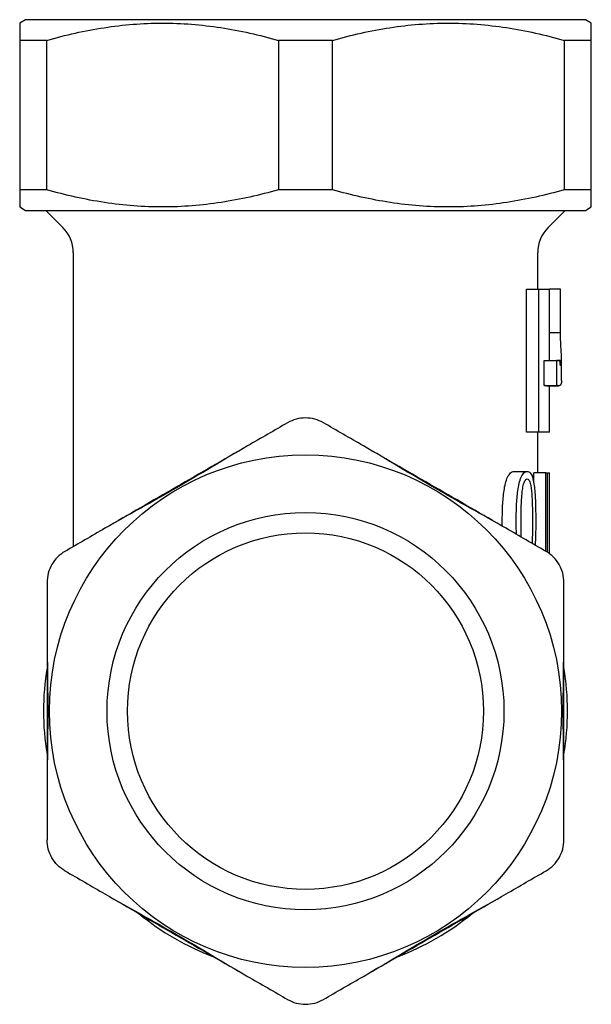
# Model space of a CAD drawing. Header units: millimetres. Extents: x 8 to 293, y 12 to 171.
# Tile 5 of 5: x 269 to 293, y 130 to 171. Entities that reach past the tile are written whole.
import ezdxf

# ---------------------------------------------------------------- set-up
doc = ezdxf.new("R2010")
doc.units = ezdxf.units.MM

msp = doc.modelspace()

# ---------------------------------------------------------------- linework, layer by layer
at = {"color": 7, "linetype": 'Continuous', "lineweight": 30}
for p, q in [((269.25, 171.148), (269, 171.004)), ((292.75, 171.148), (269.25, 171.148)), ((293, 171.004), (292.75, 171.148)), ((270.135, 170.282), (269, 170.282)), ((269, 170.282), (269, 164.014)), ((270.135, 164.014), (270.135, 170.282)), ((282.135, 170.282), (279.865, 170.282)), ((279.865, 170.282), (279.865, 164.014)), ((282.135, 164.014), (282.135, 170.282)), ((293, 170.282), (291.865, 170.282)), ((291.865, 170.282), (291.865, 164.014)), ((293, 164.014), (293, 170.282)), ((270.135, 164.014), (269, 164.014)), ((282.135, 164.014), (279.865, 164.014)), ((293, 164.014), (291.865, 164.014)), ((269, 163.293), (269.25, 163.148)), ((269.25, 163.148), (281, 163.148)), ((270.1, 163.148), (270.811, 162.438)), ((281, 163.148), (292.75, 163.148)), ((291.189, 162.438), (291.9, 163.148)), ((292.75, 163.148), (293, 163.293)), ((271.25, 161.377), (271.25, 149.048)), ((290.75, 159.848), (290.75, 161.377)), ((290.277, 153.848), (290.277, 159.848)), ((290.277, 159.848), (290.801, 159.848)), ((290.801, 153.848), (290.801, 159.848)), ((290.801, 159.848), (291.25, 159.848)), ((291.25, 156.877), (291.25, 159.848)), ((291.702, 159.848), (291.25, 159.848)), ((291.702, 158.025), (291.702, 159.848)), ((291.25, 158.025), (291.702, 158.025)), ((291.024, 155.81), (291.024, 156.848)), ((291.024, 156.848), (291.535, 156.848)), ((291.194, 156.848), (291.697, 156.848)), ((291.535, 156.848), (291.535, 155.81)), ((291.697, 156.754), (291.697, 156.848)), ((291.75, 156.016), (291.75, 156.877)), ((291.024, 155.81), (291.535, 155.81)), ((291.112, 155.793), (291.619, 155.793)), ((291.25, 153.848), (291.25, 155.793)), ((290.801, 153.848), (290.277, 153.848)), ((290.75, 152.148), (290.75, 153.848)), ((291.25, 153.848), (290.801, 153.848)), ((289.755, 152.2), (290.308, 152.2)), ((290.583, 151.723), (290.583, 152.148)), ((291.092, 152.148), (290.583, 152.148)), ((291.092, 148.85), (291.092, 152.148)), ((291.092, 152.148), (291.15, 152.148)), ((291.15, 152.148), (291.15, 148.816)), ((291.15, 152.148), (291.238, 152.148)), ((291.238, 148.755), (291.238, 152.148))]:
    msp.add_line(p, q, dxfattribs=at)
for radius in [10.75, 8.331, 7.475]:
    msp.add_circle((281, 142.148), radius, dxfattribs=at)
for centre, radius, start, end in [((269.75, 161.377), 1.5, 0, 45), ((292.25, 161.377), 1.5, 135, 180), ((281, 142.148), 11, 170.5351, 180), ((281, 142.148), 11, 350.5373, 9.4722), ((281, 142.148), 11, 180, 189.465), ((281, 142.148), 11, 230.5363, 249.4669), ((281, 142.148), 11, 290.537, 309.4693)]:
    msp.add_arc(centre, radius, start, end, dxfattribs=at)
for points, knots in [([(269, 171.004), (269, 171.004), (269, 170.938), (269, 170.69), (269, 170.508), (269, 170.282)], [0, 0, 0, 0, 0.5, 0.5, 1, 1, 1, 1]), ([(270.135, 170.282), (270.934, 170.508), (271.737, 170.689), (273.352, 170.937), (274.164, 171.003), (275.8, 171.005), (276.626, 170.94), (278.257, 170.691), (279.064, 170.509), (279.865, 170.282)], [0, 0, 0, 0, 0.25, 0.25, 0.5, 0.5, 0.75, 0.75, 1, 1, 1, 1]), ([(282.135, 170.282), (282.934, 170.508), (283.737, 170.689), (285.352, 170.937), (286.164, 171.003), (287.8, 171.005), (288.626, 170.94), (290.257, 170.691), (291.064, 170.509), (291.865, 170.282)], [0, 0, 0, 0, 0.25, 0.25, 0.5, 0.5, 0.75, 0.75, 1, 1, 1, 1]), ([(293, 170.282), (293, 170.508), (293, 170.69), (293, 170.938), (293, 171.004), (293, 171.004)], [0, 0, 0, 0, 0.5, 0.5, 1, 1, 1, 1]), ([(269, 164.014), (269, 163.788), (269, 163.607), (269, 163.359), (269, 163.293), (269, 163.293)], [0, 0, 0, 0, 0.5, 0.5, 1, 1, 1, 1]), ([(279.865, 164.014), (279.066, 163.788), (278.263, 163.607), (276.648, 163.36), (275.836, 163.294), (274.2, 163.292), (273.374, 163.357), (271.743, 163.606), (270.936, 163.788), (270.135, 164.014)], [0, 0, 0, 0, 0.25, 0.25, 0.5, 0.5, 0.75, 0.75, 1, 1, 1, 1]), ([(291.865, 164.014), (291.066, 163.788), (290.263, 163.607), (288.648, 163.36), (287.836, 163.294), (286.2, 163.292), (285.374, 163.357), (283.743, 163.606), (282.936, 163.788), (282.135, 164.014)], [0, 0, 0, 0, 0.25, 0.25, 0.5, 0.5, 0.75, 0.75, 1, 1, 1, 1]), ([(293, 163.293), (293, 163.293), (293, 163.359), (293, 163.607), (293, 163.788), (293, 164.014)], [0, 0, 0, 0, 0.5, 0.5, 1, 1, 1, 1]), ([(291.71, 156.636), (291.728, 156.666), (291.74, 156.702), (291.751, 156.824), (291.751, 156.912), (291.742, 157.139), (291.733, 157.28), (291.719, 157.531), (291.715, 157.624), (291.708, 157.82), (291.705, 157.923), (291.702, 158.025)], [0, 0, 0, 0, 0.25, 0.25, 0.5, 0.5, 0.75, 0.75, 0.875, 0.875, 1, 1, 1, 1]), ([(291.25, 156.848), (291.25, 156.854), (291.25, 156.863), (291.25, 156.873), (291.25, 156.877)], [0, 0, 0, 0, 0.61254, 1, 1, 1, 1]), ([(291.71, 156.636), (291.709, 156.634), (291.707, 156.634), (291.706, 156.637), (291.705, 156.639), (291.704, 156.644), (291.703, 156.651), (291.702, 156.658), (291.701, 156.667), (291.7, 156.677), (291.699, 156.687), (291.698, 156.699), (291.698, 156.712), (291.697, 156.725), (291.697, 156.74), (291.697, 156.754)], [0, 0, 0, 0, 0.0000406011, 0.0000406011, 0.0000406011, 0.0000812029, 0.0000812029, 0.0000812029, 0.0001217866, 0.0001217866, 0.0001217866, 0.0001622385, 0.0001622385, 0.0001622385, 0.0002054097, 0.0002054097, 0.0002054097, 0.0002054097]), ([(291.112, 155.794), (291.11, 155.794), (291.103, 155.793), (291.09, 155.795), (291.075, 155.797), (291.059, 155.8), (291.042, 155.805), (291.03, 155.808), (291.024, 155.81)], [0, 0, 0, 0, 0.098745, 0.278523, 0.458809, 0.639095, 0.819547, 1, 1, 1, 1]), ([(291.75, 156.016), (291.75, 156.013), (291.75, 156.002), (291.749, 155.986), (291.748, 155.966), (291.747, 155.948), (291.744, 155.931), (291.741, 155.915), (291.738, 155.9), (291.734, 155.886), (291.729, 155.872), (291.724, 155.86), (291.718, 155.849), (291.711, 155.838), (291.703, 155.829), (291.695, 155.82), (291.685, 155.812), (291.674, 155.805), (291.663, 155.801), (291.653, 155.798), (291.644, 155.795), (291.633, 155.794), (291.621, 155.793), (291.608, 155.794), (291.595, 155.795), (291.581, 155.797), (291.566, 155.801), (291.551, 155.805), (291.54, 155.808), (291.535, 155.81)], [0, 0, 0, 0, 0.018233, 0.055269, 0.092307, 0.129343, 0.166448, 0.203556, 0.240662, 0.278426, 0.316192, 0.353955, 0.391794, 0.429635, 0.467474, 0.511395, 0.555316, 0.599289, 0.643263, 0.673308, 0.703358, 0.740362, 0.777366, 0.814401, 0.851436, 0.888562, 0.925688, 0.962844, 1, 1, 1, 1]), ([(281.75, 154.244), (281.638, 154.308), (281.519, 154.358), (281.265, 154.427), (281.133, 154.445), (280.869, 154.445), (280.736, 154.427), (280.484, 154.359), (280.362, 154.308), (280.25, 154.244)], [0, 0, 0, 0, 0.25, 0.25, 0.5, 0.5, 0.75, 0.75, 1, 1, 1, 1]), ([(278.568, 153.273), (278.074, 152.987), (277.581, 152.693), (276.589, 152.104), (276.091, 151.809), (275.089, 151.23), (274.584, 150.946), (273.578, 150.382), (273.076, 150.102), (272.582, 149.817)], [0, 0, 0, 0, 0.25, 0.25, 0.5, 0.5, 0.75, 0.75, 1, 1, 1, 1]), ([(278.568, 153.273), (277.571, 152.697), (276.573, 152.121), (274.577, 150.968), (273.579, 150.392), (272.582, 149.817)], [0, 0, 0, 0, 0.5, 0.5, 1, 1, 1, 1]), ([(289.418, 149.817), (288.924, 150.102), (288.422, 150.382), (287.416, 150.946), (286.912, 151.23), (285.91, 151.808), (285.411, 152.104), (284.42, 152.693), (283.926, 152.987), (283.432, 153.273)], [0, 0, 0, 0, 0.25, 0.25, 0.5, 0.5, 0.75, 0.75, 1, 1, 1, 1]), ([(289.418, 149.817), (288.421, 150.393), (287.423, 150.969), (285.427, 152.121), (284.429, 152.697), (283.432, 153.273)], [0, 0, 0, 0, 0.5, 0.5, 1, 1, 1, 1]), ([(289.262, 150.126), (289.263, 150.341), (289.267, 150.555), (289.287, 150.982), (289.305, 151.192), (289.351, 151.501), (289.37, 151.603), (289.419, 151.794), (289.449, 151.885), (289.522, 152.038), (289.565, 152.102), (289.635, 152.162), (289.659, 152.177), (289.707, 152.196), (289.731, 152.198), (289.755, 152.2)], [0, 0, 0, 0, 0.25, 0.25, 0.5, 0.5, 0.625, 0.625, 0.75, 0.75, 0.875, 0.875, 0.9375, 0.9375, 1, 1, 1, 1]), ([(289.847, 150.126), (289.847, 150.34), (289.851, 150.553), (289.87, 150.978), (289.886, 151.189), (289.929, 151.497), (289.947, 151.598), (289.992, 151.79), (290.02, 151.882), (290.088, 152.036), (290.129, 152.1), (290.195, 152.162), (290.218, 152.177), (290.263, 152.196), (290.286, 152.198), (290.308, 152.2)], [0, 0, 0, 0, 0.25, 0.25, 0.5, 0.5, 0.625, 0.625, 0.75, 0.75, 0.875, 0.875, 0.9375, 0.9375, 1, 1, 1, 1]), ([(290.308, 152.2), (290.33, 152.198), (290.352, 152.196), (290.394, 152.177), (290.414, 152.162), (290.472, 152.099), (290.504, 152.033), (290.556, 151.873), (290.575, 151.78), (290.605, 151.587), (290.616, 151.486), (290.643, 151.179), (290.652, 150.968), (290.664, 150.549), (290.665, 150.338), (290.666, 150.126)], [0, 0, 0, 0, 0.0625, 0.0625, 0.125, 0.125, 0.25, 0.25, 0.375, 0.375, 0.5, 0.5, 0.75, 0.75, 1, 1, 1, 1]), ([(290.05, 150.12), (290.05, 150.456), (290.055, 150.792), (290.085, 151.207), (290.093, 151.289), (290.113, 151.451), (290.125, 151.531), (290.159, 151.682), (290.181, 151.753), (290.224, 151.832), (290.24, 151.854), (290.274, 151.883), (290.292, 151.887), (290.309, 151.889)], [0, 0, 0, 0, 0.5, 0.5, 0.625, 0.625, 0.75, 0.75, 0.875, 0.875, 0.9375, 0.9375, 1, 1, 1, 1]), ([(290.309, 151.889), (290.326, 151.886), (290.343, 151.883), (290.374, 151.854), (290.389, 151.832), (290.427, 151.755), (290.444, 151.683), (290.485, 151.46), (290.497, 151.3), (290.517, 150.978), (290.522, 150.816), (290.529, 150.49), (290.53, 150.328), (290.53, 150.165)], [0, 0, 0, 0, 0.0625, 0.0625, 0.125, 0.125, 0.25, 0.25, 0.5, 0.5, 0.75, 0.75, 1, 1, 1, 1]), ([(289.264, 149.906), (289.264, 149.917), (289.263, 149.959), (289.263, 150.033), (289.262, 150.095), (289.262, 150.126)], [0, 0, 0, 0, 0.1496051, 0.5748158, 1, 1, 1, 1]), ([(289.857, 149.563), (289.857, 149.563), (289.856, 149.59), (289.854, 149.644), (289.852, 149.73), (289.849, 149.824), (289.848, 149.925), (289.847, 150.026), (289.847, 150.093), (289.847, 150.126)], [0, 0, 0, 0, 0.00045, 0.142836, 0.285196, 0.463878, 0.642578, 0.821295, 1, 1, 1, 1]), ([(290.061, 149.445), (290.061, 149.451), (290.06, 149.487), (290.058, 149.555), (290.055, 149.657), (290.053, 149.767), (290.051, 149.884), (290.05, 150.002), (290.05, 150.081), (290.05, 150.12)], [0, 0, 0, 0, 0.024524, 0.16338, 0.3022, 0.476639, 0.651092, 0.825552, 1, 1, 1, 1]), ([(290.666, 150.126), (290.666, 150.091), (290.666, 150.02), (290.665, 149.913), (290.664, 149.807), (290.663, 149.7), (290.661, 149.594), (290.658, 149.497), (290.656, 149.408), (290.653, 149.329), (290.649, 149.25), (290.646, 149.177), (290.643, 149.13), (290.642, 149.11)], [0, 0, 0, 0, 0.104442, 0.20891, 0.313377, 0.417827, 0.522255, 0.62667, 0.704843, 0.783025, 0.861203, 0.93937, 1, 1, 1, 1]), ([(270.9, 148.846), (270.788, 148.781), (270.685, 148.703), (270.499, 148.517), (270.418, 148.412), (270.286, 148.184), (270.234, 148.059), (270.167, 147.807), (270.15, 147.676), (270.15, 147.547)], [0, 0, 0, 0, 0.25, 0.25, 0.5, 0.5, 0.75, 0.75, 1, 1, 1, 1]), ([(291.85, 147.547), (291.85, 147.676), (291.834, 147.804), (291.766, 148.058), (291.715, 148.181), (291.584, 148.41), (291.502, 148.516), (291.317, 148.701), (291.212, 148.781), (291.1, 148.846)], [0, 0, 0, 0, 0.25, 0.25, 0.5, 0.5, 0.75, 0.75, 1, 1, 1, 1]), ([(270.15, 145.605), (270.15, 145.034), (270.158, 144.46), (270.173, 143.307), (270.179, 142.728), (270.179, 141.569), (270.173, 140.99), (270.158, 139.837), (270.15, 139.263), (270.15, 138.692)], [0, 0, 0, 0, 0.25, 0.25, 0.5, 0.5, 0.75, 0.75, 1, 1, 1, 1]), ([(270.15, 145.605), (270.15, 144.453), (270.15, 143.3), (270.15, 140.996), (270.15, 139.844), (270.15, 138.692)], [0, 0, 0, 0, 0.5, 0.5, 1, 1, 1, 1]), ([(291.85, 138.692), (291.85, 139.263), (291.842, 139.837), (291.827, 140.99), (291.821, 141.568), (291.821, 142.728), (291.827, 143.307), (291.842, 144.46), (291.85, 145.034), (291.85, 145.605)], [0, 0, 0, 0, 0.25, 0.25, 0.5, 0.5, 0.75, 0.75, 1, 1, 1, 1]), ([(291.85, 138.692), (291.85, 139.844), (291.85, 140.996), (291.85, 143.301), (291.85, 144.453), (291.85, 145.605)], [0, 0, 0, 0, 0.5, 0.5, 1, 1, 1, 1]), ([(270.9, 135.451), (270.788, 135.516), (270.685, 135.594), (270.499, 135.779), (270.418, 135.885), (270.286, 136.113), (270.234, 136.238), (270.167, 136.49), (270.15, 136.621), (270.15, 136.75)], [0, 0, 0, 0, 0.25, 0.25, 0.5, 0.5, 0.75, 0.75, 1, 1, 1, 1]), ([(291.1, 135.451), (291.212, 135.516), (291.315, 135.594), (291.501, 135.779), (291.582, 135.885), (291.714, 136.113), (291.766, 136.238), (291.833, 136.49), (291.85, 136.621), (291.85, 136.75)], [0, 0, 0, 0, 0.25, 0.25, 0.5, 0.5, 0.75, 0.75, 1, 1, 1, 1]), ([(272.582, 134.48), (273.076, 134.195), (273.578, 133.915), (274.584, 133.351), (275.088, 133.067), (276.09, 132.488), (276.589, 132.193), (277.58, 131.603), (278.074, 131.309), (278.568, 131.024)], [0, 0, 0, 0, 0.25, 0.25, 0.5, 0.5, 0.75, 0.75, 1, 1, 1, 1]), ([(272.582, 134.48), (273.579, 133.904), (274.577, 133.328), (276.573, 132.176), (277.571, 131.6), (278.568, 131.024)], [0, 0, 0, 0, 0.5, 0.5, 1, 1, 1, 1]), ([(283.432, 131.024), (283.926, 131.309), (284.419, 131.603), (285.411, 132.193), (285.909, 132.488), (286.911, 133.066), (287.416, 133.351), (288.422, 133.914), (288.924, 134.195), (289.418, 134.48)], [0, 0, 0, 0, 0.25, 0.25, 0.5, 0.5, 0.75, 0.75, 1, 1, 1, 1]), ([(283.432, 131.024), (284.429, 131.6), (285.427, 132.176), (287.423, 133.328), (288.421, 133.904), (289.418, 134.48)], [0, 0, 0, 0, 0.5, 0.5, 1, 1, 1, 1]), ([(280.25, 130.053), (280.362, 129.988), (280.481, 129.938), (280.735, 129.87), (280.867, 129.852), (281.131, 129.852), (281.264, 129.87), (281.516, 129.937), (281.638, 129.988), (281.75, 130.053)], [0, 0, 0, 0, 0.25, 0.25, 0.5, 0.5, 0.75, 0.75, 1, 1, 1, 1])]:
    msp.add_open_spline(points, degree=3, knots=knots, dxfattribs=at)
for points in [[(291.024, 156.848), (291.1, 156.848), (291.157, 156.848), (291.194, 156.848)], [(291.697, 156.848), (291.661, 156.848), (291.607, 156.848), (291.535, 156.848)], [(280.25, 154.244), (279.694, 153.923), (279.134, 153.599), (278.568, 153.273)], [(283.432, 153.273), (282.866, 153.599), (282.306, 153.923), (281.75, 154.244)], [(290.53, 150.165), (290.53, 149.837), (290.527, 149.509), (290.511, 149.186)], [(272.582, 149.817), (272.016, 149.49), (271.456, 149.167), (270.9, 148.846)], [(291.1, 148.846), (290.544, 149.167), (289.984, 149.49), (289.418, 149.817)], [(270.15, 147.547), (270.15, 146.905), (270.15, 146.258), (270.15, 145.605)], [(291.85, 145.605), (291.85, 146.258), (291.85, 146.905), (291.85, 147.547)], [(270.15, 138.692), (270.15, 138.039), (270.15, 137.392), (270.15, 136.75)], [(291.85, 136.75), (291.85, 137.392), (291.85, 138.039), (291.85, 138.692)], [(270.9, 135.451), (271.456, 135.13), (272.016, 134.807), (272.582, 134.48)], [(289.418, 134.48), (289.984, 134.807), (290.544, 135.13), (291.1, 135.451)], [(278.568, 131.024), (279.134, 130.697), (279.694, 130.374), (280.25, 130.053)], [(281.75, 130.053), (282.306, 130.374), (282.866, 130.697), (283.432, 131.024)]]:
    msp.add_open_spline(points, degree=3, dxfattribs=at)

doc.saveas('drawing.dxf')
